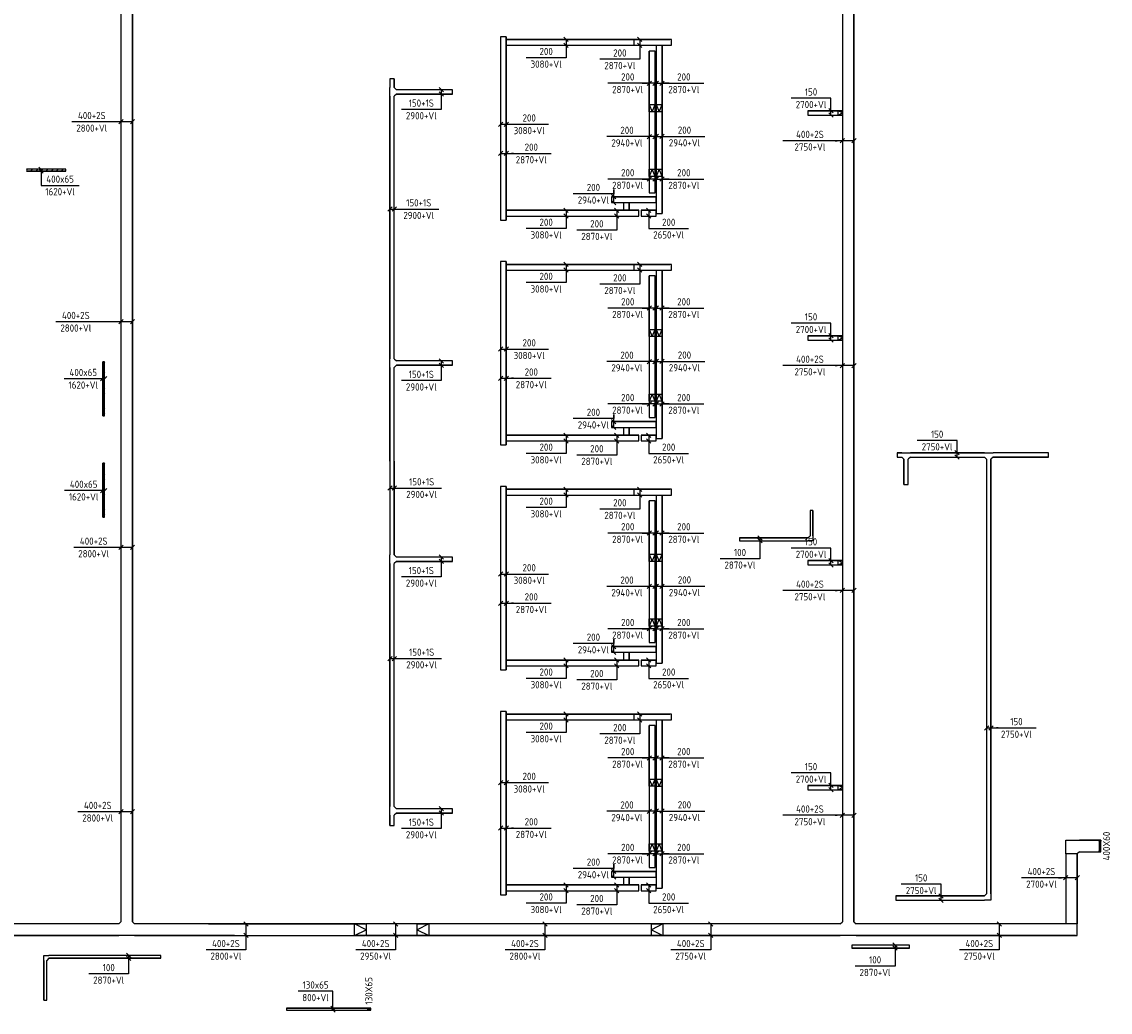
# Model space of a CAD drawing. Header units: millimetres. Extents: x 6367 to 78587, y -395 to 56595.
# Tile 5 of 6: x 40851 to 78587, y 4285 to 38639. Entities that reach past the tile are written whole.
import ezdxf
from ezdxf.enums import TextEntityAlignment as Align

# ---------------------------------------------------------------- set-up
doc = ezdxf.new("R2010")
doc.units = ezdxf.units.MM
doc.header["$LTSCALE"] = 100
doc.linetypes.add('HIDDEN', pattern=[9.525, 6.35, -3.175])
doc.layers.get('0').update_dxf_attribs({"linetype": 'CONTINUOUS'})
for name, color, linetype in [('EA61303-_ARCEER', 1, 'CONTINUOUS'), ('EB61303-_ATTRIB', 2, 'CONTINUOUS'), ('EL61301-_KABELGOOT', 3, 'CONTINUOUS'), ('EL61303-_WANDGOOT', 3, 'CONTINUOUS'), ('EL61307-_DRAADGOOT', 3, 'HIDDEN'), ('EM61301-_BEMATING', 1, 'CONTINUOUS'), ('EM61303-_BEMATING', 1, 'CONTINUOUS'), ('EM61307-_BEMATING', 1, 'CONTINUOUS')]:
    doc.layers.add(name, color=color, linetype=linetype)
doc.styles.add('1_8', font='iso')
doc.styles.add('MAATVOERING', font='isocp.shx')
doc.styles.add('NORATT', font='isocp.shx')
doc.styles.add('NORDIM', font='isocp.shx')

# ---------------------------------------------------------------- blocks, each defined once
blk = doc.blocks.new('EH100000')
at = {"color": 0, "linetype": 'ByBlock'}
for p, q in [((1, 0.5), (0, 0.5)), ((1, 0.5, 1), (0, 0.5, 1)), ((0, -0.5, 1), (1, -0.5, 1)), ((1, -0.5), (0, -0.5))]:
    blk.add_line(p, q, dxfattribs=at)
at = {"color": 0, "linetype": 'ByBlock', "invisible_edges": 15}
for points in [[(1, -0.5), (0, -0.5), (0, 0.5), (1, 0.5)], [(0, 0.5), (1, 0.5), (1, 0.5, 1), (0, 0.5, 1)], [(0, -0.5, 1), (1, -0.5, 1), (1, -0.5), (0, -0.5)]]:
    blk.add_3dface(points, dxfattribs=at)
at = {"color": 0, "style": 'NORATT'}
for tag, flags in [('M_CODE', 8), ('MERK', 9)]:
    blk.add_attdef(tag, text='', height=1.8, rotation=180, dxfattribs=dict(at, flags=flags)).set_placement((0.5, 0), align=Align.MIDDLE_CENTER)
for tag, flags in [('FUNCTIE', 8), ('SCHOT', 9)]:
    blk.add_attdef(tag, text='', height=1.8, dxfattribs=dict(at, flags=flags)).set_placement((0.5, 0), align=Align.MIDDLE_CENTER)
blk = doc.blocks.new('*U3')
for p, q in [((529, 0), (529, 1325)), ((-108, -75), (42, 75)), ((-42, -75), (108, 75)), ((-32, 0), (529, 0))]:
    blk.add_line(p, q)
at = {"color": 2, "style": 'MAATVOERING'}
for s, p in [('400x65', (310, 663)), ('1620+Vl', (748, 663))]:
    blk.add_text(s, height=250, rotation=90, dxfattribs=at).set_placement(p, align=Align.MIDDLE)
blk = doc.blocks.new('EH100005')
at = {"color": 0}
blk.add_lwpolyline([(-1, -0.5), (0, -0.5), (0, 0.5), (-1, 0.5)], dxfattribs=at)
blk.add_lwpolyline([(-1, -0.5), (0, -0.5), (0, 0.5), (-1, 0.5)], dxfattribs=at)
blk.add_lwpolyline([(-1, -0.5), (0, -0.5), (0, 0.5), (-1, 0.5)], dxfattribs=at)
at = {"color": 0, "style": 'NORATT', "flags": 9}
blk.add_attdef('HULPSTUK', text='', height=0.5, dxfattribs=at).set_placement((0, 0), align=Align.MIDDLE)
blk.add_attdef('HULPSTUK', text='', height=0.5, dxfattribs=at).set_placement((0, 0), align=Align.MIDDLE)
blk.add_attdef('HULPSTUK', text='', height=0.5, dxfattribs=at).set_placement((0, 0), align=Align.MIDDLE)
blk = doc.blocks.new('*U4')
for p, q in [((-108, -75), (42, 75)), ((-42, -75), (108, 75)), ((-32, 0), (46, 0)), ((46, 0), (1371, 0))]:
    blk.add_line(p, q)
at = {"color": 2, "style": 'MAATVOERING'}
for s, p in [('1620+Vl', (708, 219)), ('400x65', (708, -219))]:
    blk.add_text(s, height=250, rotation=180, dxfattribs=at).set_placement(p, align=Align.MIDDLE)
blk = doc.blocks.new('*U5')
for p, q in [((-107.5, -75), (42.5, 75)), ((-42.5, -75), (107.5, 75)), ((-32.5, 0), (32.5, 0)), ((32.5, 0), (1357.5, 0))]:
    blk.add_line(p, q)
at = {"color": 2, "style": 'MAATVOERING'}
for s, p in [('1620+Vl', (695, 218.75)), ('400x65', (695, -218.75))]:
    blk.add_text(s, height=250, rotation=180, dxfattribs=at).set_placement(p, align=Align.MIDDLE)
blk = doc.blocks.new('EH112-400-400-000-000-060')
at = {"color": 0, "linetype": 'ByBlock'}
for points in [[(-200, -275), (-200, 200), (-200, 200), (275, 200)], [(275, -200), (275, -200), (200, -275), (200, -275)]]:
    blk.add_lwpolyline(points, dxfattribs=at)
at = {"color": 0, "style": 'NORATT', "flags": 1}
for tag in ['HULPSTUK', 'MERK']:
    blk.add_attdef(tag, (0, 0, 2760), '', height=1, dxfattribs=at)
blk = doc.blocks.new('EH113-400-400-400-000-060')
at = {"color": 0, "linetype": 'ByBlock'}
for points in [[(-275, 200), (0, 200), (0, 200), (275, 200)], [(-200, -275), (-200, -275), (-275, -200), (-275, -200)], [(275, -200), (275, -200), (200, -275), (200, -275)]]:
    blk.add_lwpolyline(points, dxfattribs=at)
at = {"color": 0, "style": 'NORATT', "flags": 1}
for tag in ['HULPSTUK', 'MERK']:
    blk.add_attdef(tag, (0, 0, 2760), '', height=1, rotation=180, dxfattribs=at)
blk = doc.blocks.new('EH113-150-150-150-000-060')
at = {"color": 0, "linetype": 'ByBlock'}
for points in [[(-150, 75), (0, 75), (0, 75), (150, 75)], [(-75, -150), (-75, -150), (-150, -75), (-150, -75)], [(150, -75), (150, -75), (75, -150), (75, -150)]]:
    blk.add_lwpolyline(points, dxfattribs=at)
at = {"invisible_edges": 15}
for points in [[(0, 75), (150, -75), (-150, -75), (0, 75)], [(-150, -75), (0, 75), (-150, 75), (-150, -75)], [(150, -75), (150, 75), (0, 75), (150, -75)], [(75, -150), (-75, -150), (-150, -75), (150, -75)], [(-75, -150), (75, -150), (75, -150), (-75, -150)]]:
    blk.add_3dface(points, dxfattribs=at)
at = {"color": 0, "style": 'NORATT', "flags": 1}
for tag in ['HULPSTUK', 'MERK']:
    blk.add_attdef(tag, (0, 0, 2900), '', height=1, rotation=270, dxfattribs=at)
blk = doc.blocks.new('EH112-150-150-000-000-060')
at = {"color": 0, "linetype": 'ByBlock'}
for points in [[(-75, -150), (-75, 75), (-75, 75), (150, 75)], [(150, -75), (150, -75), (75, -150), (75, -150)]]:
    blk.add_lwpolyline(points, dxfattribs=at)
at = {"invisible_edges": 15}
for points in [[(150, 75), (150, -75), (150, -75), (-75, 75)], [(150, -75), (-75, 75), (-75, 75), (75, -150)], [(-75, 75), (75, -150), (75, -150), (-75, -150)]]:
    blk.add_3dface(points, dxfattribs=at)
at = {"color": 0, "style": 'NORATT', "flags": 1}
for tag in ['HULPSTUK', 'MERK']:
    blk.add_attdef(tag, (0, 0, 2750), '', height=1, rotation=180, dxfattribs=at)
blk = doc.blocks.new('EH100001')
at = {"linetype": 'ByBlock'}
for p, q in [((1, 0.5, 1), (0, 0.5, 1)), ((0, -0.5, 1), (1, -0.5, 1))]:
    blk.add_line(p, q, dxfattribs=at)
blk.add_lwpolyline([(0, -0.5), (1, 0), (0, 0.5)], dxfattribs=at)
blk.add_lwpolyline([(1, -0.5), (0, -0.5), (0, 0.5), (1, 0.5)], close=True, dxfattribs=at)
at = {"linetype": 'ByBlock', "invisible_edges": 15}
for points in [[(1, -0.5), (0, -0.5), (0, 0.5), (1, 0.5)], [(0, 0.5), (1, 0.5), (1, 0.5, 1), (0, 0.5, 1)], [(0, -0.5, 1), (1, -0.5, 1), (1, -0.5), (0, -0.5)]]:
    blk.add_3dface(points, dxfattribs=at)
at = {"color": 7, "style": 'NORATT', "flags": 9}
blk.add_attdef('HULPSTUK', text='', height=1.8, dxfattribs=at).set_placement((0.5, 0), align=Align.MIDDLE_CENTER)
at = {"style": 'NORATT'}
for tag, flags in [('FUNCTIE', 8), ('M_CODE', 8), ('SCHOT', 9)]:
    blk.add_attdef(tag, text='', height=1.8, dxfattribs=dict(at, flags=flags)).set_placement((0.5, 0), align=Align.MIDDLE_CENTER)
at = {"color": 0, "linetype": 'ByBlock', "style": 'NORATT', "flags": 9}
blk.add_attdef('MERK', text='', height=1.8, dxfattribs=at).set_placement((0.5, 0), align=Align.MIDDLE_CENTER)
blk = doc.blocks.new('*U19')
for p, q in [((-275, -75), (-125, 75)), ((-200, 0), (696, 0)), ((125, -75), (275, 75)), ((696, 0), (696, 0)), ((696, 0), (696, -1382))]:
    blk.add_line(p, q)
at = {"color": 2, "style": 'NORDIM'}
for s, p in [('400+2S', (478, -691)), ('2950+Vl', (915, -691))]:
    blk.add_text(s, height=250, rotation=90, dxfattribs=at).set_placement(p, align=Align.MIDDLE)
blk = doc.blocks.new('*U20')
for p, q in [((-275, -75), (-125, 75)), ((-200, 0), (696, 0)), ((125, -75), (275, 75)), ((696, 0), (696, 0)), ((696, 0), (696, -1381))]:
    blk.add_line(p, q)
at = {"color": 2, "style": 'NORDIM'}
for s, p in [('400+2S', (478, -691)), ('2800+Vl', (915, -691))]:
    blk.add_text(s, height=250, rotation=90, dxfattribs=at).set_placement(p, align=Align.MIDDLE)
blk = doc.blocks.new('*U21')
for p, q in [((-275, -75), (-125, 75)), ((-200, 0), (696, 0)), ((125, -75), (275, 75)), ((696, 0), (696, 0)), ((696, 0), (696, -1381))]:
    blk.add_line(p, q)
at = {"color": 2, "style": 'NORDIM'}
for s, p in [('400+2S', (478, -691)), ('2750+Vl', (915, -691))]:
    blk.add_text(s, height=250, rotation=90, dxfattribs=at).set_placement(p, align=Align.MIDDLE)
blk = doc.blocks.new('*U22')
for p, q in [((-275, -75), (-125, 75)), ((-200, 0), (696, 0)), ((125, -75), (275, 75)), ((696, 0), (696, 0)), ((696, 0), (696, -1381))]:
    blk.add_line(p, q)
at = {"color": 2, "style": 'NORDIM'}
for s, p in [('400+2S', (478, -691)), ('2800+Vl', (915, -691))]:
    blk.add_text(s, height=250, rotation=90, dxfattribs=at).set_placement(p, align=Align.MIDDLE)
blk = doc.blocks.new('*U23')
for p, q in [((-175, -75), (-25, 75)), ((-100, 0), (350, 0)), ((25, -75), (175, 75)), ((350, 0), (535, 0)), ((535, 0), (535, -1381))]:
    blk.add_line(p, q)
at = {"color": 2, "style": 'NORDIM'}
for s, p in [('3080+Vl', (754, -691)), ('200', (316, -691))]:
    blk.add_text(s, height=250, rotation=90, dxfattribs=at).set_placement(p, align=Align.MIDDLE)
blk = doc.blocks.new('*U24')
for p, q in [((-175, -75), (-25, 75)), ((-100, 0), (350, 0)), ((25, -75), (175, 75)), ((350, 0), (274, 0)), ((274, 0), (1656, 0))]:
    blk.add_line(p, q)
at = {"color": 2, "style": 'NORDIM'}
for s, p in [('200', (965, 219)), ('2870+Vl', (965, -219))]:
    blk.add_text(s, height=250, dxfattribs=at).set_placement(p, align=Align.MIDDLE)
blk = doc.blocks.new('*U25')
for p, q in [((535, 0), (535, 1381)), ((-175, -75), (-25, 75)), ((-100, 0), (350, 0)), ((25, -75), (175, 75)), ((350, 0), (535, 0))]:
    blk.add_line(p, q)
at = {"color": 2, "style": 'NORDIM'}
for s, p in [('2650+Vl', (754, 691)), ('200', (316, 691))]:
    blk.add_text(s, height=250, rotation=90, dxfattribs=at).set_placement(p, align=Align.MIDDLE)
blk = doc.blocks.new('*U26')
for p, q in [((-175, -75), (-25, 75)), ((-100, 0), (350, 0)), ((25, -75), (175, 75)), ((350, 0), (163, 0)), ((163, 0), (1544, 0))]:
    blk.add_line(p, q)
at = {"color": 2, "style": 'NORDIM'}
for s, p in [('200', (854, 219)), ('2870+Vl', (854, -219))]:
    blk.add_text(s, height=250, dxfattribs=at).set_placement(p, align=Align.MIDDLE)
blk = doc.blocks.new('*U27')
for p, q in [((-175, -75), (-25, 75)), ((-100, 0), (350, 0)), ((25, -75), (175, 75)), ((350, 0), (157, 0)), ((157, 0), (1538, 0))]:
    blk.add_line(p, q)
at = {"color": 2, "style": 'NORDIM'}
for s, p in [('2870+Vl', (847, 219)), ('200', (847, -219))]:
    blk.add_text(s, height=250, rotation=180, dxfattribs=at).set_placement(p, align=Align.MIDDLE)
blk = doc.blocks.new('*U28')
for p, q in [((204, 0), (204, 1407)), ((-175, -75), (-25, 75)), ((-100, 0), (350, 0)), ((25, -75), (175, 75)), ((350, 0), (204, 0))]:
    blk.add_line(p, q)
at = {"color": 2, "style": 'NORDIM'}
for s, p in [('2940+Vl', (-15, 704)), ('200', (423, 704))]:
    blk.add_text(s, height=250, rotation=270, dxfattribs=at).set_placement(p, align=Align.MIDDLE)
blk = doc.blocks.new('*U29')
for p, q in [((-150, -75), (0, 75)), ((-75, 0), (325, 0)), ((0, -75), (150, 75)), ((325, 0), (335, 0)), ((335, 0), (1717, 0))]:
    blk.add_line(p, q)
at = {"color": 2, "style": 'NORDIM'}
for s, p in [('150+1S', (1026, 219)), ('2900+Vl', (1026, -219))]:
    blk.add_text(s, height=250, dxfattribs=at).set_placement(p, align=Align.MIDDLE)
blk = doc.blocks.new('*U30')
for p, q in [((-275, -75), (-125, 75)), ((-200, 0), (450, 0)), ((125, -75), (275, 75)), ((450, 0), (348, 0)), ((348, 0), (1730, 0))]:
    blk.add_line(p, q)
at = {"color": 2, "style": 'NORDIM'}
for s, p in [('2700+Vl', (1039, 219)), ('400+2S', (1039, -219))]:
    blk.add_text(s, height=250, rotation=180, dxfattribs=at).set_placement(p, align=Align.MIDDLE)
blk = doc.blocks.new('*U31')
for p, q in [((480, 0), (480, 1381)), ((-150, -75), (0, 75)), ((-75, 0), (325, 0)), ((0, -75), (150, 75)), ((325, 0), (480, 0))]:
    blk.add_line(p, q)
at = {"color": 2, "style": 'NORDIM'}
for s, p in [('2750+Vl', (261, 691)), ('150', (699, 691))]:
    blk.add_text(s, height=250, rotation=270, dxfattribs=at).set_placement(p, align=Align.MIDDLE)
blk = doc.blocks.new('*U32')
for p, q in [((-275, -75), (-125, 75)), ((-200, 0), (450, 0)), ((125, -75), (275, 75)), ((450, 0), (381, 0)), ((381, 0), (2266, 0))]:
    blk.add_line(p, q)
at = {"color": 2, "style": 'NORDIM'}
for s, p in [('2750+Vl', (1324, 219)), ('400+2S', (1324, -219))]:
    blk.add_text(s, height=250, rotation=180, dxfattribs=at).set_placement(p, align=Align.MIDDLE)
blk = doc.blocks.new('*U33')
for p, q in [((510, 0), (510, 1381)), ((-150, -75), (0, 75)), ((-75, 0), (325, 0)), ((0, -75), (150, 75)), ((325, 0), (510, 0))]:
    blk.add_line(p, q)
at = {"color": 2, "style": 'NORDIM'}
for s, p in [('2700+Vl', (292, 691)), ('150', (729, 691))]:
    blk.add_text(s, height=250, rotation=270, dxfattribs=at).set_placement(p, align=Align.MIDDLE)
blk = doc.blocks.new('*U34')
for p, q in [((-150, -75), (0, 75)), ((-75, 0), (325, 0)), ((0, -75), (150, 75)), ((325, 0), (268, 0)), ((268, 0), (1649, 0))]:
    blk.add_line(p, q)
at = {"color": 2, "style": 'NORDIM'}
for s, p in [('150', (959, 219)), ('2750+Vl', (959, -219))]:
    blk.add_text(s, height=250, dxfattribs=at).set_placement(p, align=Align.MIDDLE)
blk = doc.blocks.new('*U35')
for p, q in [((501, 0), (501, 1381)), ((-150, -75), (0, 75)), ((-75, 0), (325, 0)), ((0, -75), (150, 75)), ((325, 0), (501, 0))]:
    blk.add_line(p, q)
at = {"color": 2, "style": 'NORDIM'}
for s, p in [('2750+Vl', (282, 691)), ('150', (719, 691))]:
    blk.add_text(s, height=250, rotation=269.9993, dxfattribs=at).set_placement(p, align=Align.MIDDLE)
blk = doc.blocks.new('*U36')
for p, q in [((-150, -75), (0, 75)), ((-75, 0), (607, 0)), ((0, -75), (150, 75)), ((607, 0), (607, 0)), ((607, 0), (607, -1382))]:
    blk.add_line(p, q)
at = {"color": 2, "style": 'NORDIM'}
for s, p in [('150+1S', (388, -691)), ('2900+Vl', (826, -691))]:
    blk.add_text(s, height=250, rotation=90, dxfattribs=at).set_placement(p, align=Align.MIDDLE)
blk = doc.blocks.new('*U37')
for p, q in [((-150, -75), (0, 75)), ((-75, 0), (235, 0)), ((0, -75), (150, 75)), ((235, 0), (235, 0)), ((235, 0), (1617, 0))]:
    blk.add_line(p, q)
at = {"color": 2, "style": 'NORDIM'}
for s, p in [('150+1S', (926, 219)), ('2900+Vl', (926, -219))]:
    blk.add_text(s, height=250, dxfattribs=at).set_placement(p, align=Align.MIDDLE)
blk = doc.blocks.new('*U38')
for p, q in [((-175, -75), (-25, 75)), ((-100, 0), (227, 0)), ((25, -75), (175, 75)), ((227, 0), (227, 0)), ((227, 0), (1559, 0))]:
    blk.add_line(p, q)
at = {"color": 2, "style": 'NORDIM'}
for s, p in [('200', (893, 219)), ('3080+Vl', (893, -219))]:
    blk.add_text(s, height=250, dxfattribs=at).set_placement(p, align=Align.MIDDLE)
blk = doc.blocks.new('*U39')
for p, q in [((-175, -75), (-25, 75)), ((-100, 0), (588, 0)), ((25, -75), (175, 75)), ((588, 0), (588, 0)), ((588, 0), (588, -1381))]:
    blk.add_line(p, q)
at = {"color": 2, "style": 'NORDIM'}
for s, p in [('2870+Vl', (806, -691)), ('200', (369, -691))]:
    blk.add_text(s, height=250, rotation=90, dxfattribs=at).set_placement(p, align=Align.MIDDLE)
blk = doc.blocks.new('*U40')
for p, q in [((-175, -75), (-25, 75)), ((-100, 0), (170, 0)), ((25, -75), (175, 75)), ((170, 0), (170, 0)), ((170, 0), (1577, 0))]:
    blk.add_line(p, q)
at = {"color": 2, "style": 'NORDIM'}
for s, p in [('2940+Vl', (873, 219)), ('200', (873, -219))]:
    blk.add_text(s, height=250, rotation=180, dxfattribs=at).set_placement(p, align=Align.MIDDLE)
blk = doc.blocks.new('*U41')
for p, q in [((-175, -75), (-25, 75)), ((-100, 0), (173, 0)), ((25, -75), (175, 75)), ((173, 0), (173, 0)), ((173, 0), (1580, 0))]:
    blk.add_line(p, q)
at = {"color": 2, "style": 'NORDIM'}
for s, p in [('200', (876, 219)), ('2940+Vl', (876, -219))]:
    blk.add_text(s, height=250, dxfattribs=at).set_placement(p, align=Align.MIDDLE)
blk = doc.blocks.new('*U42')
for p, q in [((-175, -75), (-25, 75)), ((-100, 0), (588, 0)), ((25, -75), (175, 75)), ((588, 0), (588, 0)), ((588, 0), (588, -1381))]:
    blk.add_line(p, q)
at = {"color": 2, "style": 'NORDIM'}
for s, p in [('2870+Vl', (806, -691)), ('200', (369, -691))]:
    blk.add_text(s, height=250, rotation=90, dxfattribs=at).set_placement(p, align=Align.MIDDLE)
blk = doc.blocks.new('EH100002')
at = {"color": 0}
for p, q in [((0.5, 0.5, 1), (-0.5, -0.5, 1)), ((-0.5, 0.5, 1), (0.5, -0.5, 1))]:
    blk.add_line(p, q, dxfattribs=at)
blk.add_lwpolyline([(-0.5, -0.5), (0.5, -0.5), (0.5, 0.5), (-0.5, 0.5)], close=True, dxfattribs=at)
at = {"color": 0, "style": '1_8'}
for tag, flags, p in [('FUNCTIE', 9, (0, -0.08, 1)), ('SCHOT', 9, (0, -0.04, 1)), ('CODE', 8, (0, -2, 1))]:
    blk.add_attdef(tag, text='', height=0.01, dxfattribs=dict(at, flags=flags)).set_placement(p, align=Align.MIDDLE_CENTER)
blk = doc.blocks.new('*U46')
for p, q in [((620, 0), (620, 1200)), ((-108, -75), (42, 75)), ((-42, -75), (108, 75)), ((-32, 0), (282, 0)), ((282, 0), (620, 0))]:
    blk.add_line(p, q)
at = {"color": 2, "style": 'NORDIM'}
for s, p in [('800+Vl', (401, 600)), ('130x65', (839, 600))]:
    blk.add_text(s, height=250, rotation=270, dxfattribs=at).set_placement(p, align=Align.MIDDLE)
blk = doc.blocks.new('*U59')
for p, q in [((-275, -75), (-125, 75)), ((-200, 0), (450, 0)), ((125, -75), (275, 75)), ((450, 0), (1074, 0)), ((1074, 0), (2455, 0))]:
    blk.add_line(p, q)
at = {"color": 2, "style": 'NORDIM'}
for s, p in [('2800+Vl', (1764, 219)), ('400+2S', (1764, -219))]:
    blk.add_text(s, height=250, rotation=180, dxfattribs=at).set_placement(p, align=Align.MIDDLE)
blk = doc.blocks.new('*U60')
for p, q in [((-275, -75), (-125, 75)), ((-200, 0), (450, 0)), ((125, -75), (275, 75)), ((450, 0), (520, 0)), ((520, 0), (1901, 0))]:
    blk.add_line(p, q)
at = {"color": 2, "style": 'NORDIM'}
for s, p in [('2800+Vl', (1211, 219)), ('400+2S', (1211, -219))]:
    blk.add_text(s, height=250, rotation=180, dxfattribs=at).set_placement(p, align=Align.MIDDLE)
blk = doc.blocks.new('*U129')
for p, q in [((-275, -75), (-125, 75)), ((-200, 0), (314, 0)), ((125, -75), (275, 75)), ((314, 0), (314, 0)), ((314, 0), (1695, 0))]:
    blk.add_line(p, q)
at = {"color": 2, "style": 'NORDIM'}
for s, p in [('2800+Vl', (1004, 219)), ('400+2S', (1004, -219))]:
    blk.add_text(s, height=250, rotation=180, dxfattribs=at).set_placement(p, align=Align.MIDDLE)
blk = doc.blocks.new('*U130')
for p, q in [((-275, -75), (-125, 75)), ((-200, 0), (453, 0)), ((125, -75), (275, 75)), ((453, 0), (453, 0)), ((453, 0), (1835, 0))]:
    blk.add_line(p, q)
at = {"color": 2, "style": 'NORDIM'}
for s, p in [('2800+Vl', (1144, 219)), ('400+2S', (1144, -219))]:
    blk.add_text(s, height=250, rotation=180, dxfattribs=at).set_placement(p, align=Align.MIDDLE)
blk = doc.blocks.new('EH112-100-100-000-000-060-C075')
at = {"color": 0, "linetype": 'ByBlock'}
for points in [[(-50, -125), (-50, 50), (-50, 50), (125, 50)], [(125, -50), (125, -50), (50, -125), (50, -125)]]:
    blk.add_lwpolyline(points, dxfattribs=at)
at = {"invisible_edges": 15}
for points in [[(125, 50), (125, -50), (125, -50), (-50, 50)], [(125, -50), (-50, 50), (-50, 50), (50, -125)], [(-50, 50), (50, -125), (50, -125), (-50, -125)]]:
    blk.add_3dface(points, dxfattribs=at)
at = {"color": 0, "style": 'NORATT', "flags": 1}
for tag in ['HULPSTUK', 'MERK']:
    blk.add_attdef(tag, (0, 0, 2870), '', height=1, rotation=180, dxfattribs=at)
blk = doc.blocks.new('*U144')
for p, q in [((-125, -75), (25, 75)), ((-50, 0), (675, 0)), ((-25, -75), (125, 75)), ((675, 0), (675, 0)), ((675, 0), (675, -1381))]:
    blk.add_line(p, q)
at = {"color": 2, "style": 'NORDIM'}
for s, p in [('2870+Vl', (893, -691)), ('100', (456, -691))]:
    blk.add_text(s, height=250, rotation=90, dxfattribs=at).set_placement(p, align=Align.MIDDLE)
blk = doc.blocks.new('*U145')
for p, q in [((-125, -75), (25, 75)), ((-50, 0), (678, 0)), ((-25, -75), (125, 75)), ((678, 0), (678, 0)), ((678, 0), (678, -1381))]:
    blk.add_line(p, q)
at = {"color": 2, "style": 'NORDIM'}
for s, p in [('2870+Vl', (896, -691)), ('100', (459, -691))]:
    blk.add_text(s, height=250, rotation=90, dxfattribs=at).set_placement(p, align=Align.MIDDLE)
blk = doc.blocks.new('*U146')
for p, q in [((-125, -75), (25, 75)), ((-50, 0), (591, 0)), ((-25, -75), (125, 75)), ((591, 0), (591, 0)), ((591, 0), (591, -1381))]:
    blk.add_line(p, q)
at = {"color": 2, "style": 'NORDIM'}
for s, p in [('2870+Vl', (809, -691)), ('100', (372, -691))]:
    blk.add_text(s, height=250, rotation=90, dxfattribs=at).set_placement(p, align=Align.MIDDLE)

msp = doc.modelspace()

# ---------------------------------------------------------------- hatches: boundary and pattern name
at = {"layer": 'EA61303-_ARCEER'}
h = msp.add_hatch(dxfattribs=at)
h.set_pattern_fill('ANSI31', color=256, scale=1000, style=0)
h.set_pattern_definition([(45, (41017.72, 33492.5), (-88.388, 88.388), [])])
h.paths.add_polyline_path([(41018, 33460), (41018, 33525), (42382, 33525), (42382, 33460)])
h = msp.add_hatch(dxfattribs=at)
h.set_pattern_fill('ANSI31', color=256, scale=1000, angle=270, style=0)
h.set_pattern_definition([(315, (43692.5, 26840), (88.388, 88.388), [])])
h.paths.add_polyline_path([(43660, 26840), (43725, 26840), (43725, 24975), (43660, 24975)])
h = msp.add_hatch(dxfattribs=at)
h.set_pattern_fill('ANSI31', color=256, scale=1000, angle=270, style=0)
h.set_pattern_definition([(315, (43692.5, 23325), (88.388, 88.388), [])])
h.paths.add_polyline_path([(43660, 23325), (43725, 23325), (43725, 21460), (43660, 21460)])

# ---------------------------------------------------------------- linework, layer by layer
at = {"layer": 'EL61301-_KABELGOOT'}
for p, q in [((78200, 9850, 2760), (78260, 10250, 2760)), ((78260, 9850, 2760), (78200, 10250, 2760))]:
    msp.add_line(p, q, dxfattribs=at)

# ---------------------------------------------------------------- block references
for name, p, xscale, yscale, zscale, rotation in [('EH100000', (69500, 7422, 2750), 34087.88983423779, 400, 60, 90), ('EH100000', (44490, 20266, 2800), 20767.67171747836, 400, 60, 89.99999999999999), ('EH100000', (53689, 36357, 2900), 299.1381431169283, 150, 60, 90), ('EH100005', (53689, 36656, 2900), 60, 150, 60, 90), ('EH100000', (53839, 36207, 2900), 1941.395563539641, 150, 60, 359.9999999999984), ('EH100000', (53689, 36057, 2900), 9108.749990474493, 150, 60, 269.9999999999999), ('EH100000', (69131, 35475, 2700), 1031.02633403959, 150, 60, 180), ('EH100005', (68100, 35475, 2700), 60, 150, 60, 180), ('EH100000', (69131, 27675, 2700), 1031.02633403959, 150, 60, 180), ('EH100005', (68100, 27675, 2700), 60, 150, 60, 180), ('EH100000', (53689, 26648, 2900), 3249.111866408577, 150, 60, 269.9999999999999), ('EH100000', (44490, 7422, 2800), 16908.01282295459, 400, 60, 90), ('EH100000', (53689, 20145, 2900), 3254.22543448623, 150, 60, 89.9999999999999), ('EH100000', (71358, 23614, 2750), 157.6067121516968, 150, 60, 180.0006820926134), ('EH100005', (71200, 23614, 2750), 59.99999999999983, 150, 59.99999999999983, 180.0006820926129), ('EH100000', (71508, 23464, 2750), 874.6376279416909, 150, 60, 269.9999999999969), ('EH100000', (74225, 23614, 2750), 2567.394180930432, 150, 60, 180.0006820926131), ('EH100000', (74375, 8395, 2750), 15069.42895998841, 150, 60, 90.0000000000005), ('EH100000', (74525, 23614, 2750), 1924.999106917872, 150, 60, 0.0006820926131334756), ('EH100005', (76450, 23614, 2750), 59.99999999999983, 150, 59.99999999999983, 0.0006820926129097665), ('EH100005', (71508, 22590, 2750), 60, 150, 60, 269.9999999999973), ('EH100000', (68232, 20813, 2870), 875, 100, 60, 90), ('EH100005', (68232, 21688, 2870), 60, 100, 60, 90), ('EH100000', (68107, 20688, 2870), 2375, 100, 60, 180), ('EH100005', (65732, 20688, 2870), 60, 100, 60, 180), ('EH100000', (53689, 19845, 2900), 8429.31493360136, 150, 60, 270.0000000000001), ('EH100000', (69131, 19875, 2700), 1031.02633403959, 150, 60, 180), ('EH100005', (68100, 19875, 2700), 60, 150, 60, 180), ('EH100000', (69150, 12075, 2700), 1050.000000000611, 150, 60, 180), ('EH100005', (68100, 12075, 2700), 60, 150, 60, 180), ('EH100000', (53689, 11116, 2900), 352.4596319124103, 150, 60, 270), ('EH100005', (53689, 10764, 2900), 60, 150, 60, 270), ('EH100000', (78200, 10050, 2700), 683.779416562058, 400, 60, 179.9999999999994), ('EH100000', (77242, 7347, 2700), 2434.382038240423, 400, 60, 89.99999999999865), ('EH100005', (77242, 9781, 2700), 60, 400, 60, 89.99999999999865), ('EH100005', (77242, 9781, 2700), 60, 400, 60, 89.99999999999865), ('EH100000', (74225, 8245, 2750), 3067.529626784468, 150, 60, 180), ('EH100005', (71157, 8245, 2750), 60, 150, 60, 180), ('EH100000', (52389, 7147, 2800), 5067.443703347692, 400, 60, 180), ('EH100000', (63079, 7147, 2750), 6146.267761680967, 400, 60, 359.9999999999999), ('EH100000', (69775, 7147, 2750), 7606.356335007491, 400, 60, 359.9999999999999), ('EH100005', (69626, 6562, 2870), 60, 100, 60, 180), ('EH100000', (41670, 6080, 2870), 1375, 100, 60, 270), ('EH100000', (41795, 6205, 2870), 3875, 100, 60, 359.9999999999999), ('EH100005', (45670, 6205, 2870), 60, 100, 60, 359.9999999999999), ('EH100005', (41670, 4705, 2870), 60, 100, 60, 270)]:
    msp.add_blockref(name, p, dxfattribs=dict(at, xscale=xscale, yscale=yscale, zscale=zscale, rotation=rotation))
for name, p, rotation in [('EH113-150-150-150-000-060', (53689, 36207, 2900), 90), ('EH113-150-150-150-000-060', (53689, 26798, 2900), 90.00000000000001), ('EH113-150-150-150-000-060', (71508, 23614, 2750), 0.0006820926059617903), ('EH113-150-150-150-000-060', (74375, 23614, 2750), 0.0006820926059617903), ('EH112-100-100-000-000-060-C075', (68232, 20688, 2870), 180), ('EH113-150-150-150-000-060', (53689, 19995, 2900), 90), ('EH113-150-150-150-000-060', (53689, 11266, 2900), 90), ('EH112-150-150-000-000-060', (74375, 8245, 2750), 180), ('EH113-400-400-400-000-060', (44490, 7147, 5600), 180), ('EH113-400-400-400-000-060', (69500, 7147, 2750), 180)]:
    msp.add_blockref(name, p, dxfattribs=dict(at, rotation=rotation))
at = {"layer": 'EL61301-_KABELGOOT', "zscale": 60}
for name, p, xscale, yscale in [('EH100005', (55780, 36207, 2900), 60, 150), ('EH100000', (53839, 26798, 2900), 1941.395563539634, 150), ('EH100005', (55780, 26798, 2900), 60, 150), ('EH100000', (53839, 19995, 2900), 1941.395563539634, 150), ('EH100005', (55780, 19995, 2900), 60, 150), ('EH100000', (53839, 11266, 2900), 1941.395563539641, 150), ('EH100005', (55780, 11266, 2900), 60, 150), ('EH100000', (28208, 7147, 2800), 16006.58906528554, 400), ('EH100000', (44765, 7147, 5600), 3464.512919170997, 400), ('EH100000', (52789, 7147, 2950), 1775.986374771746, 400), ('EH100000', (54965, 7147, 2800), 7713.710245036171, 400), ('EH100005', (77442, 7147, 2750), 60, 400), ('EH100000', (69626, 6562, 2870), 2000, 100), ('EH100005', (71626, 6562, 2870), 60, 100)]:
    msp.add_blockref(name, p, dxfattribs=dict(at, xscale=xscale, yscale=yscale))
at = {"layer": 'EL61301-_KABELGOOT', "extrusion": (-0.316228, 0, 0.948683), "xscale": 158.113883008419, "yscale": 149.9999999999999, "rotation": 90}
for p, zscale in [((-35475, 66455, -19306), 60.00000000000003), ((-27675, 66455, -19306), 60.00000000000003), ((-19875, 66455, -19306), 60.00000000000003), ((-12075, 66455, -19306), 60.00000000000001)]:
    msp.add_blockref('EH100001', p, dxfattribs=dict(at, zscale=zscale))
at = {"layer": 'EL61301-_KABELGOOT'}
ref = msp.add_blockref('EH100002', (78230, 10050, 2760), dxfattribs=dict(at, xscale=400, yscale=60, zscale=440, rotation=270))
ref.add_attrib('CODE', '400X60', dxfattribs={"layer": 'EM61301-_BEMATING', "color": 2, "height": 250, "rotation": 90, "style": 'NORATT', "flags": 8}).set_placement((78457, 10050, 2760), align=Align.MIDDLE_CENTER)
for name, p in [('EH112-400-400-000-000-060', (77242, 10050, 2700)), ('EH112-100-100-000-000-060-C075', (41670, 6205, 2870))]:
    msp.add_blockref(name, p, dxfattribs=at)
at = {"layer": 'EL61301-_KABELGOOT', "extrusion": (-0.351123, 0, 0.936329), "xscale": 427.2001872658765, "yscale": 400, "zscale": 60.00000000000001, "rotation": 90}
msp.add_blockref('EH100001', (-7147, 50037, -15773), dxfattribs=at)
at = {"layer": 'EL61301-_KABELGOOT', "extrusion": (0.351123, 0, 0.936329), "xscale": 427.2001872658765, "yscale": 400, "zscale": 60.00000000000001, "rotation": 90}
msp.add_blockref('EH100001', (7147, -50482, 21921), dxfattribs=at)
at = {"layer": 'EL61301-_KABELGOOT', "extrusion": (0.124035, 0, 0.992278), "xscale": 403.1128874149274, "yscale": 400.0000000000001, "zscale": 60, "rotation": 90.00000000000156}
msp.add_blockref('EH100001', (7147, -62251, 10553), dxfattribs=at)
at = {"layer": 'EL61303-_WANDGOOT', "yscale": 65, "zscale": 400}
for name, p, xscale in [('EH100000', (41018, 33492, 1620), 1364.564386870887), ('EH100005', (42382, 33492, 1620), 400)]:
    msp.add_blockref(name, p, dxfattribs=dict(at, xscale=xscale))
at = {"layer": 'EL61303-_WANDGOOT', "yscale": 65}
for name, p, xscale, zscale, rotation in [('EH100000', (43692, 26840, 1620), 1865, 400, 270), ('EH100005', (43692, 26840, 1620), 400, 400, 89.99999999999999), ('EH100005', (43692, 24975, 1620), 400, 400, 270), ('EH100000', (43692, 23325, 1620), 1865, 400, 269.9999999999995), ('EH100005', (43692, 23325, 1620), 400, 400, 89.9999999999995), ('EH100005', (43692, 21460, 1620), 400, 400, 269.9999999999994), ('EH100000', (52833, 4392, 800), 2801.000000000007, 130, 179.9999999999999), ('EH100005', (50032, 4392), 130, 130, 179.9999999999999)]:
    msp.add_blockref(name, p, dxfattribs=dict(at, xscale=xscale, zscale=zscale, rotation=rotation))
at = {"layer": 'EL61303-_WANDGOOT'}
ref = msp.add_blockref('EH100002', (52893, 4392), dxfattribs=dict(at, xscale=120, yscale=65, zscale=2680, rotation=180))
ref.add_attrib('CODE', '130X65', dxfattribs={"layer": 'EB61303-_ATTRIB', "color": 2, "height": 250, "rotation": 90, "style": 'NORATT', "flags": 8}).set_placement((52884, 5027), align=Align.MIDDLE_CENTER)
at = {"layer": 'EL61307-_DRAADGOOT', "yscale": 200, "zscale": 55}
for name, p, xscale, rotation in [('EH100000', (57550, 31762, 2870), 6357.948610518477, 90), ('EH100005', (57550, 38120, 2870), 55, 90), ('EH100000', (57550, 31762, 3080), 6357.948610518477, 90), ('EH100005', (57550, 38120, 3080), 55, 90), ('EH100000', (63319, 37925, 2870), 5668.357355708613, 180), ('EH100000', (62081, 37925, 3080), 4431.233104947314, 180), ('EH100005', (57650, 37925, 2870), 55, 180), ('EH100000', (62950, 35771, 2870), 2054.404234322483, 90), ('EH100000', (62706, 37625, 2870), 1854.404234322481, 270), ('EH100005', (62706, 37625, 2870), 55, 90), ('EH100000', (62706, 33525, 2940), 1995.53434159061, 90), ('EH100000', (62950, 33525, 2940), 1995.53434159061, 90), ('EH100000', (62706, 32711, 2870), 564.1232679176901, 90), ('EH100000', (62950, 31990, 2870), 1285.489045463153, 90), ('EH100000', (62850, 32470, 2940), 1550.000000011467, 180), ('EH100005', (61300, 32470, 2940), 55, 180), ('EH100005', (62706, 32711, 2870), 55, 270), ('EH100000', (62241, 32000, 2870), 4590.90861705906, 180), ('EH100000', (62241, 32000, 3080), 4590.90861705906, 180), ('EH100000', (61811, 32100, 2940), 270.1855312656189, 90), ('EH100005', (61811, 32100, 2940), 55, 270), ('EH100000', (62850, 32000, 2650), 524.7479214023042, 180), ('EH100005', (62325, 32000, 2650), 55, 180), ('EH100005', (57550, 31762, 2870), 55, 270), ('EH100005', (57550, 31762, 3080), 55, 270), ('EH100005', (62950, 31990, 2870), 55, 270), ('EH100000', (57550, 23962, 2870), 6357.948610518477, 90), ('EH100005', (57550, 30320, 2870), 55, 90), ('EH100000', (57550, 23962, 3080), 6357.948610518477, 90), ('EH100005', (57550, 30320, 3080), 55, 90), ('EH100000', (63319, 30125, 2870), 5668.357355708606, 180), ('EH100005', (57650, 30125, 2870), 55, 180), ('EH100000', (62081, 30125, 3080), 4431.233104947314, 180), ('EH100000', (62706, 29825, 2870), 1854.404234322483, 270), ('EH100005', (62706, 29825, 2870), 55, 90), ('EH100000', (62950, 27971, 2870), 2054.404234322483, 90), ('EH100000', (62706, 25725, 2940), 1995.53434159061, 90), ('EH100000', (62950, 25725, 2940), 1995.53434159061, 90), ('EH100000', (62706, 24911, 2870), 564.1232679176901, 90), ('EH100000', (62950, 24190, 2870), 1285.489045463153, 90), ('EH100005', (62706, 24911, 2870), 55, 270), ('EH100000', (62850, 24670, 2940), 1550.000000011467, 180), ('EH100005', (61300, 24670, 2940), 55, 180), ('EH100000', (61811, 24300, 2940), 270.1855312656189, 90), ('EH100000', (62241, 24200, 2870), 4590.90861705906, 180), ('EH100000', (62241, 24200, 2870), 4590.90861705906, 180), ('EH100000', (62241, 24200, 3080), 4590.90861705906, 180), ('EH100005', (61811, 24300, 2940), 55, 270), ('EH100000', (62850, 24200, 2650), 524.7479214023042, 180), ('EH100005', (62325, 24200, 2650), 55, 180), ('EH100005', (62950, 24190, 2870), 55, 270), ('EH100005', (57550, 23962, 2870), 55, 270), ('EH100005', (57550, 23962, 3080), 55, 270), ('EH100000', (57550, 16162, 2870), 6357.948610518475, 90), ('EH100005', (57550, 22520, 2870), 55, 90), ('EH100000', (57550, 16162, 3080), 6357.948610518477, 90), ('EH100005', (57550, 22520, 3080), 55, 90), ('EH100000', (63319, 22325, 2870), 5668.357355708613, 180), ('EH100000', (62081, 22325, 3080), 4431.233104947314, 180), ('EH100005', (57650, 22325, 2925), 55, 180), ('EH100000', (62706, 22025, 2870), 1854.404234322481, 270), ('EH100005', (62706, 22025, 2870), 55, 90), ('EH100000', (62950, 20171, 2870), 2054.404234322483, 90), ('EH100000', (62706, 17925, 2940), 1995.534341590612, 90), ('EH100000', (62950, 17925, 2940), 1995.534341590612, 90), ('EH100000', (62706, 17111, 2870), 564.1232679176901, 90), ('EH100000', (62950, 16390, 2870), 1285.489045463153, 90), ('EH100005', (62706, 17111, 2870), 55, 270), ('EH100000', (62850, 16870, 2940), 1550.000000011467, 180), ('EH100005', (61300, 16870, 2940), 55, 180), ('EH100000', (61811, 16500, 2940), 270.1855312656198, 90), ('EH100000', (62241, 16400, 2870), 4590.90861705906, 180), ('EH100000', (62241, 16400, 3080), 4590.90861705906, 180), ('EH100005', (61811, 16500, 2940), 55, 270), ('EH100000', (62850, 16400, 2650), 524.7479214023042, 180), ('EH100005', (62325, 16400, 2650), 55, 180), ('EH100005', (62950, 16390, 2870), 55, 270), ('EH100005', (57550, 16162, 2870), 55, 270), ('EH100005', (57550, 16162, 3080), 55, 270), ('EH100000', (57550, 8362, 2870), 6357.948610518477, 90), ('EH100005', (57550, 14720, 2870), 55, 90), ('EH100000', (57550, 8362, 3080), 6357.948610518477, 90), ('EH100005', (57550, 14720, 3080), 55, 90), ('EH100000', (63319, 14525, 2870), 5668.357355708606, 180), ('EH100000', (62081, 14525, 3080), 4431.233104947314, 180), ('EH100005', (57650, 14525, 3080), 55, 180), ('EH100000', (62950, 12371, 2870), 2054.404234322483, 90), ('EH100000', (62706, 14225, 2870), 1854.404234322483, 270), ('EH100005', (62706, 14225, 2870), 55, 90), ('EH100000', (62706, 10125, 2940), 1995.534341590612, 90), ('EH100000', (62950, 10125, 2940), 1995.534341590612, 90), ('EH100000', (62706, 9311, 2870), 564.1232679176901, 90), ('EH100000', (62950, 8590, 2870), 1285.489045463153, 90), ('EH100000', (62850, 9070, 2940), 1550.000000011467, 180), ('EH100005', (61300, 9070, 2940), 55, 180), ('EH100005', (62706, 9311, 2870), 55, 270), ('EH100000', (62241, 8600, 2870), 4590.90861705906, 180), ('EH100000', (62241, 8600, 3080), 4590.90861705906, 180), ('EH100000', (61811, 8700, 2940), 270.1855312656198, 90), ('EH100005', (61811, 8700, 2940), 55, 270), ('EH100000', (62850, 8600, 2650), 524.7479214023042, 180), ('EH100005', (62325, 8600, 2650), 55, 180), ('EH100005', (57550, 8362, 2870), 55, 270), ('EH100005', (57550, 8362, 3080), 55, 270), ('EH100005', (62950, 8590, 2870), 55, 270)]:
    msp.add_blockref(name, p, dxfattribs=dict(at, xscale=xscale, rotation=rotation))
at = {"layer": 'EL61307-_DRAADGOOT', "xscale": 55, "yscale": 200, "zscale": 55}
for p in [(62081, 37925, 3080), (63374, 37925, 2870), (62850, 32470, 2940), (62241, 32000, 2870), (62241, 32000, 3080), (62850, 32000, 2650), (62081, 30125, 3080), (63374, 30125, 2870), (62850, 24670, 2940), (62241, 24200, 2870), (62241, 24200, 2870), (62241, 24200, 3080), (62850, 24200, 2650), (62081, 22325, 3080), (63374, 22325, 2870), (62850, 16870, 2940), (62241, 16400, 2870), (62241, 16400, 3080), (62850, 16400, 2650), (62081, 14525, 3080), (63374, 14525, 2870), (62850, 9070, 2940), (62241, 8600, 2870), (62241, 8600, 3080), (62850, 8600, 2650)]:
    msp.add_blockref('EH100005', p, dxfattribs=at)
at = {"layer": 'EL61307-_DRAADGOOT', "extrusion": (-6.74075e-05, 0.26963, 0.962964), "xscale": 259.6151072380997, "yscale": 200.0000000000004, "rotation": 90.00000000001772}
for p, zscale in [((-62715, -33657, 12404), 54.99999999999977), ((-62959, -33657, 12404), 54.99999999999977), ((-62713, -26146, 10301), 54.99999999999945), ((-62957, -26146, 10301), 54.99999999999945), ((-62711, -18635, 8198), 55.00000000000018), ((-62955, -18635, 8198), 55.00000000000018), ((-62709, -11124, 6095), 55.00000000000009), ((-62953, -11123, 6095), 55.00000000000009)]:
    msp.add_blockref('EH100001', p, dxfattribs=dict(at, zscale=zscale))
at = {"layer": 'EL61307-_DRAADGOOT', "extrusion": (-6.74075e-05, -0.26963, 0.962964), "xscale": 259.6151072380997, "yscale": 200.0000000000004, "rotation": 89.99999999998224}
for p, zscale in [((62697, 32832, -6212), 54.99999999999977), ((62942, 32832, -6212), 54.99999999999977), ((62699, 25321, -4109), 54.99999999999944), ((62944, 25321, -4109), 54.99999999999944), ((62701, 17809, -2006), 55.00000000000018), ((62946, 17809, -2006), 55.00000000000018), ((62703, 10298, 97), 55.00000000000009), ((62948, 10298, 97), 55.00000000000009)]:
    msp.add_blockref('EH100001', p, dxfattribs=dict(at, zscale=zscale))
at = {"layer": 'EM61301-_BEMATING'}
for name, p, rotation in [('*U36', (55394, 36207, 2900), 270), ('*U33', (68905, 35475, 2700), 90), ('*U60', (44490, 35169, 2800), 180), ('*U32', (69500, 34515, 2750), 180), ('*U59', (44490, 28235, 2800), 180), ('*U33', (68905, 27675, 2700), 90), ('*U36', (55394, 26798, 2900), 270), ('*U32', (69500, 26715, 2750), 180), ('*U35', (73276, 23614, 2750), 90.00068209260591), ('*U130', (44490, 20407, 2800), 180), ('*U144', (66442, 20688, 2870), 270), ('*U33', (68905, 19875, 2700), 90), ('*U36', (55394, 19995, 2900), 270), ('*U32', (69500, 18915, 2750), 180), ('*U33', (68905, 12075, 2700), 90), ('*U129', (44490, 11241, 2800), 180), ('*U36', (55394, 11266, 2900), 270), ('*U32', (69500, 11115, 2750), 180), ('*U31', (72723, 8245, 2750), 90), ('*U30', (77242, 8948, 2700), 180), ('*U22', (48620, 7147, 2800), 270), ('*U19', (53812, 7147, 2950), 270), ('*U20', (58988, 7147, 2800), 270), ('*U21', (64735, 7147, 2750), 270), ('*U21', (74739, 7147, 2800), 270), ('*U145', (71126, 6562, 2870), 270), ('*U146', (44557, 6205, 2870), 270)]:
    msp.add_blockref(name, p, dxfattribs=dict(at, rotation=rotation))
for name, p in [('*U37', (53689, 32141, 2900)), ('*U29', (53689, 22465, 2900)), ('*U29', (53689, 16554, 2900)), ('*U34', (74375, 14146, 2750))]:
    msp.add_blockref(name, p, dxfattribs=at)
at = {"layer": 'EM61303-_BEMATING'}
for name, p, rotation in [('*U3', (41518, 33492, 1620), 270), ('*U4', (43692, 26258, 1620), 180), ('*U5', (43692, 22378, 1620), 180), ('*U46', (51637, 4392, 800), 90)]:
    msp.add_blockref(name, p, dxfattribs=dict(at, rotation=rotation))
at = {"layer": 'EM61307-_BEMATING'}
for name, p, rotation in [('*U23', (59722, 37925, 3080), 270), ('*U39', (62277, 37925, 2870), 270), ('*U27', (62706, 36506, 2870), 180), ('*U40', (62706, 34655, 2940), 180), ('*U27', (62706, 33184, 2870), 180), ('*U28', (61373, 32470, 2940), 90), ('*U23', (59722, 32000, 3080), 270), ('*U42', (61479, 32000, 2870), 270), ('*U25', (62588, 32000, 2650), 270), ('*U23', (59722, 30125, 3080), 270), ('*U39', (62277, 30125, 2870), 270), ('*U27', (62706, 28706, 2870), 180), ('*U40', (62706, 26855, 2940), 180), ('*U27', (62706, 25384, 2870), 180), ('*U28', (61373, 24670, 2940), 90), ('*U23', (59722, 24200, 3080), 270), ('*U42', (61479, 24200, 2870), 270), ('*U25', (62588, 24200, 2650), 270), ('*U23', (59722, 22325, 3080), 270), ('*U39', (62277, 22325, 2870), 270), ('*U27', (62706, 20906, 2870), 180), ('*U40', (62706, 19055, 2940), 180), ('*U27', (62706, 17584, 2870), 180), ('*U28', (61373, 16870, 2940), 90), ('*U23', (59722, 16400, 3080), 270), ('*U42', (61479, 16400, 2925), 270), ('*U25', (62588, 16400, 2650), 270), ('*U23', (59722, 14525, 3080), 270), ('*U39', (62277, 14525, 2870), 270), ('*U27', (62706, 13106, 2870), 180), ('*U40', (62706, 11255, 2940), 180), ('*U27', (62706, 9784, 2870), 180), ('*U28', (61373, 9070, 2940), 90), ('*U23', (59722, 8600, 3080), 270), ('*U42', (61479, 8600, 2870), 270), ('*U25', (62588, 8600, 2650), 270)]:
    msp.add_blockref(name, p, dxfattribs=dict(at, rotation=rotation))
for name, p in [('*U26', (62950, 36506, 2870)), ('*U38', (57550, 35084, 3080)), ('*U41', (62950, 34660, 2940)), ('*U24', (57550, 34072, 2870)), ('*U26', (62950, 33184, 2870)), ('*U26', (62950, 28706, 2870)), ('*U38', (57550, 27284, 3080)), ('*U41', (62950, 26860, 2940)), ('*U24', (57550, 26272, 2870)), ('*U26', (62950, 25384, 2870)), ('*U26', (62950, 20906, 2870)), ('*U38', (57550, 19484, 3080)), ('*U41', (62950, 19060, 2940)), ('*U24', (57550, 18472, 2870)), ('*U26', (62950, 17584, 2870)), ('*U26', (62950, 13106, 2870)), ('*U38', (57550, 12248, 3080)), ('*U41', (62950, 11260, 2940)), ('*U24', (57550, 10672, 2870)), ('*U26', (62950, 9784, 2870))]:
    msp.add_blockref(name, p, dxfattribs=at)

doc.saveas('drawing.dxf')
